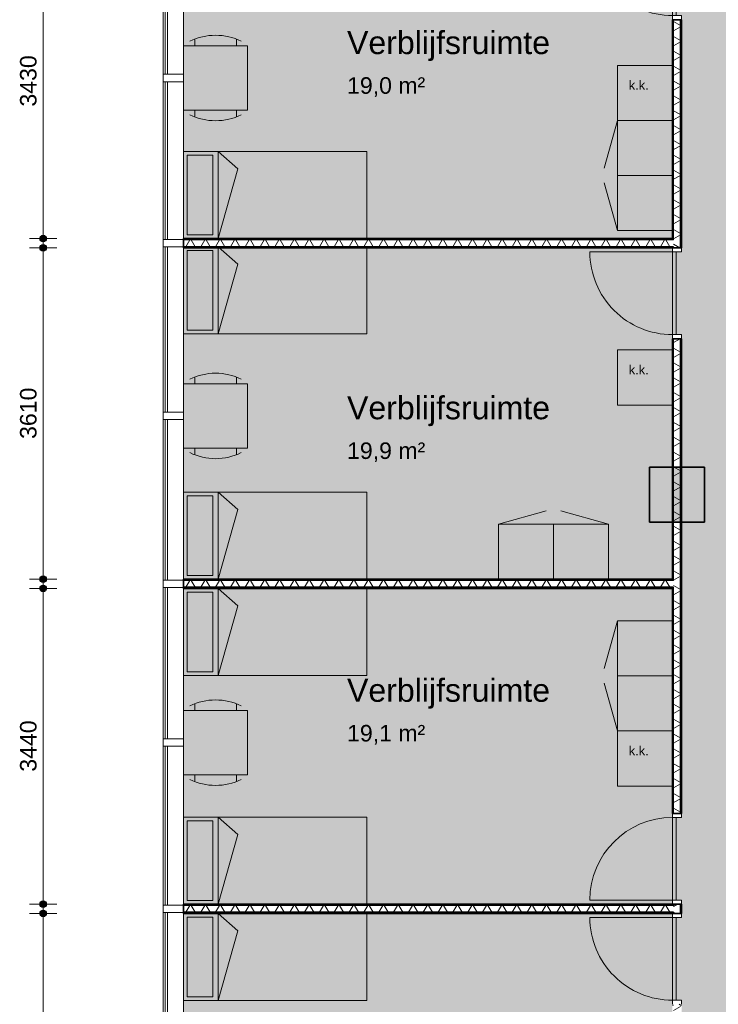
# Model space of a CAD drawing. Header units: millimetres. Extents: x 78984 to 109533, y 218 to 35070.
# Tile 15 of 28: x 78984 to 86598, y 14316 to 25041. Entities that reach past the tile are written whole.
import ezdxf

# ---------------------------------------------------------------- set-up
doc = ezdxf.new("R2010")
doc.units = ezdxf.units.MM
doc.linetypes.add('Hidden', pattern=[4, 2, -2])
for name, color, linetype, lineweight in [('A-ANNO-DIMS', 211, 'Continuous', 9), ('A-ANNO-DIMS-100', 211, 'Continuous', 9), ('A-AREA-IDEN', 2, 'Continuous', 13), ('A-AREA-PATT', 32, 'Continuous', 9), ('A-DETL', 90, 'Continuous', 13), ('A-DOOR', 31, 'Continuous', 18), ('A-DOOR-FRAM', 31, 'Continuous', 13), ('A-GLAZ-CURT', 52, 'Continuous', 13), ('A-GLAZ-CWMG', 51, 'Continuous', 13), ('A-WALL', 113, 'Continuous', 18), ('A-WALL-PATT', 111, 'Continuous', 35), ('G-ANNO-TEXT', 231, 'Continuous', 9), ('I-WALL', 2, 'Continuous', 18), ('S-COLS', 52, 'Continuous', 18)]:
    doc.layers.add(name, color=color, linetype=linetype, lineweight=lineweight)
doc.styles.add('Arial', font='arial.ttf', dxfattribs={"height": 180})
doc.styles.add('Arial_1', font='arial.ttf', dxfattribs={"height": 250})
doc.styles.add('Arial_2', font='arial.ttf', dxfattribs={"height": 100})
doc.dimstyles.new('1_8mm', dxfattribs={"dimscale": 304.8, "dimtxt": 183.646692, "dimasz": 0.918635, "dimexe": 0.492126, "dimexo": 0.0625, "dimgap": 0.059055, "dimtad": 1, "dimdec": 0, "dimrnd": 5, "dimzin": 0, "dimdsep": 46, "dimtxsty": 'Arial', "dimblk1": 'DOTSMALL', "dimblk2": 'DOTSMALL', "dimsah": 1, "dimcen": 0.09, "dimdle": 0.590551, "dimazin": 0, "dimtfac": 1, "dimtdec": 4, "dimtix": 1, "dimtmove": 0, "dimatfit": 3, "dimfxl": 0.492126, "dimfxlon": 1, "dimtvp": 1, "dimtolj": 1, "dimtzin": 0, "dimlwd": 13, "dimlwe": 13, "dimarcsym": 2})
pattern_1 = [(180, (86197.75, 22705.71), (6e-13, -200), []), (180, (86197.75, 22721.71), (6e-13, -200), []), (180, (86197.75, 22737.71), (6e-13, -200), []), (180, (86197.75, 22753.71), (6e-13, -200), [])]
pattern_2 = [(270, (83432.7, 22655.65), (200, 7e-13), []), (270, (83416.7, 22655.65), (200, 7e-13), []), (270, (83400.7, 22655.65), (200, 7e-13), []), (270, (83384.7, 22655.65), (200, 7e-13), [])]
pattern_3 = [(270, (83432.7, 18945.65), (200, 7e-13), []), (270, (83416.7, 18945.65), (200, 7e-13), []), (270, (83400.7, 18945.65), (200, 7e-13), []), (270, (83384.7, 18945.65), (200, 7e-13), [])]
pattern_4 = [(270, (83432.7, 15405.65), (200, 7e-13), []), (270, (83416.7, 15405.65), (200, 7e-13), []), (270, (83400.7, 15405.65), (200, 7e-13), []), (270, (83384.7, 15405.65), (200, 7e-13), [])]

# ---------------------------------------------------------------- blocks, each defined once
blk = doc.blocks.new('System Panel - glas_offset-35-7518960-plot_02')
at = {"layer": 'A-GLAZ-CURT'}
for p, q in [((825.0625, 47.5), (-825.0625, 47.5)), ((-825.0625, 47.5), (-825.0625, 22.5)), ((-825.0625, 22.5), (825.0625, 22.5)), ((825.0625, 22.5), (825.0625, 47.5))]:
    blk.add_line(p, q, dxfattribs=at)
blk = doc.blocks.new('Rectangular Mullion - 80x220-V9-plot_02')
at = {"layer": 'A-GLAZ-CWMG'}
for p, q in [((80548, 24446), (80548, 26096)), ((80768, 24446), (80768, 26086))]:
    blk.add_line(p, q, dxfattribs=at)
blk = doc.blocks.new('System Panel - glas_offset-35-7518915-plot_02')
at = {"layer": 'A-GLAZ-CURT'}
for p, q in [((860, 47.5), (-860, 47.5)), ((-860, 47.5), (-860, 22.5)), ((-860, 22.5), (860, 22.5)), ((860, 22.5), (860, 47.5))]:
    blk.add_line(p, q, dxfattribs=at)
blk = doc.blocks.new('Rectangular Mullion - 80x220-7518903-plot_02')
at = {"layer": 'A-GLAZ-CWMG'}
for p, q in [((80548, 22646), (80548, 24366)), ((80768, 22656), (80768, 24366))]:
    blk.add_line(p, q, dxfattribs=at)
blk = doc.blocks.new('Rectangular Mullion - 80x220-7500759-plot_02')
at = {"layer": 'A-GLAZ-CWMG'}
for p, q in [((-40, 0), (40, 0)), ((-40, -220), (-40, 0)), ((40, 0), (40, -220)), ((40, -220), (-40, -220))]:
    blk.add_line(p, q, dxfattribs=at)
blk = doc.blocks.new('System Panel - glas_offset-35-7518916-plot_02')
at = {"layer": 'A-GLAZ-CURT'}
for p, q in [((900, 48), (-900, 48)), ((-900, 48), (-900, 23)), ((-900, 23), (900, 23)), ((900, 23), (900, 48))]:
    blk.add_line(p, q, dxfattribs=at)
blk = doc.blocks.new('Rectangular Mullion - 80x220-7518905-plot_02')
at = {"layer": 'A-GLAZ-CWMG'}
for p, q in [((80548, 20765), (80548, 22566)), ((80768, 20765), (80768, 22556))]:
    blk.add_line(p, q, dxfattribs=at)
blk = doc.blocks.new('System Panel - glas_offset-35-7518911-plot_02')
at = {"layer": 'A-GLAZ-CURT'}
for p, q in [((825, 47.5), (-825, 47.5)), ((-825, 47.5), (-825, 22.5)), ((-825, 22.5), (825, 22.5)), ((825, 22.5), (825, 47.5))]:
    blk.add_line(p, q, dxfattribs=at)
blk = doc.blocks.new('Rectangular Mullion - 80x220-7518897-plot_02')
at = {"layer": 'A-GLAZ-CWMG'}
for p, q in [((80548, 28006), (80548, 29656)), ((80768, 28006), (80768, 29646))]:
    blk.add_line(p, q, dxfattribs=at)
blk = doc.blocks.new('System Panel - glas_offset-35-7518917-plot_02')
at = {"layer": 'A-GLAZ-CURT'}
for p, q in [((875, 47), (-875, 47)), ((-875, 47), (-875, 23)), ((-875, 23), (875, 23)), ((875, 23), (875, 47))]:
    blk.add_line(p, q, dxfattribs=at)
blk = doc.blocks.new('Rectangular Mullion - 80x220-7518908-plot_02')
at = {"layer": 'A-GLAZ-CWMG'}
for p, q in [((80548, 18936), (80548, 20685)), ((80768, 18946), (80768, 20685))]:
    blk.add_line(p, q, dxfattribs=at)
blk = doc.blocks.new('System Panel - glas_offset-35-7518913-plot_02')
at = {"layer": 'A-GLAZ-CURT'}
for p, q in [((865, 47.5), (-865, 47.5)), ((-865, 47.5), (-865, 22.5)), ((-865, 22.5), (865, 22.5)), ((865, 22.5), (865, 47.5))]:
    blk.add_line(p, q, dxfattribs=at)
blk = doc.blocks.new('Rectangular Mullion - 80x220-7518899-plot_02')
at = {"layer": 'A-GLAZ-CWMG'}
for p, q in [((80548, 15396), (80548, 17126)), ((80768, 15406), (80768, 17126))]:
    blk.add_line(p, q, dxfattribs=at)
blk = doc.blocks.new('System Panel - glas_offset-35-7518918-plot_02')
at = {"layer": 'A-GLAZ-CURT'}
for p, q in [((890, 47.5), (-890, 47.5)), ((-890, 47.5), (-890, 22.5)), ((-890, 22.5), (890, 22.5)), ((890, 22.5), (890, 47.5))]:
    blk.add_line(p, q, dxfattribs=at)
blk = doc.blocks.new('Rectangular Mullion - 80x220-7518909-plot_02')
at = {"layer": 'A-GLAZ-CWMG'}
for p, q in [((80548, 13536), (80548, 15316)), ((80768, 13536), (80768, 15306))]:
    blk.add_line(p, q, dxfattribs=at)
blk = doc.blocks.new('200_32_ISR_deur_binnen - dagmaat 0900x2300-7594411-plot_02')
at = {"layer": 'A-DOOR', "lineweight": 13}
blk.add_hatch(color=256, dxfattribs=at).paths.add_polyline_path([(450, -10), (-450, -10), (-450, -50), (450, -50)])
at = {"layer": 'A-DOOR', "linetype": 'Hidden', "lineweight": 13}
blk.add_line((-450, -10), (450, -10), dxfattribs=at)
at = {"layer": 'A-DOOR', "lineweight": 13}
for p, q in [((-450, -10), (450, -10)), ((-450, -50), (-450, -10)), ((-450, -50), (-450, -950)), ((-450, -50), (450, -50)), ((450, -50), (-450, -50)), ((450, -10), (450, -50))]:
    blk.add_line(p, q, dxfattribs=at)
blk.add_arc((-450, -50), 900, 270, 0, dxfattribs=at)
at = {"layer": 'A-DOOR-FRAM'}
for p, q in [((-495, 50), (-450, 50)), ((-450, 50), (-450, -50)), ((450, -50), (450, 50)), ((450, 50), (495, 50)), ((-450, -50), (-495, -50)), ((495, -50), (450, -50))]:
    blk.add_line(p, q, dxfattribs=at)
blk = doc.blocks.new('200_32_ISR_deur_binnen - dagmaat 0900x2300-7594412-plot_02')
at = {"layer": 'A-DOOR', "lineweight": 13}
blk.add_hatch(color=256, dxfattribs=at).paths.add_polyline_path([(-450, 10), (450, 10), (450, 50), (-450, 50)])
for p, q in [((-450, 50), (-450, 950)), ((-450, 50), (450, 50)), ((-450, 50), (-450, 10)), ((450, 50), (-450, 50)), ((-450, 10), (450, 10)), ((450, 10), (450, 50))]:
    blk.add_line(p, q, dxfattribs=at)
at = {"layer": 'A-DOOR', "linetype": 'Hidden', "lineweight": 13}
blk.add_line((-450, 10), (450, 10), dxfattribs=at)
at = {"layer": 'A-DOOR', "lineweight": 13}
blk.add_arc((-450, 50), 900, 360, 90, dxfattribs=at)
at = {"layer": 'A-DOOR-FRAM'}
for p, q in [((-450, 50), (-495, 50)), ((-450, -50), (-450, 50)), ((495, 50), (450, 50)), ((450, 50), (450, -50)), ((-495, -50), (-450, -50)), ((450, -50), (495, -50))]:
    blk.add_line(p, q, dxfattribs=at)
blk = doc.blocks.new('300_28_ISR_kolom_vierkant_beton - 600x600-7608494-plot_02')
at = {"layer": 'S-COLS'}
blk.add_hatch(color=256, dxfattribs=at).paths.add_polyline_path([(300, -300), (300, 300), (-300, 300), (-300, -300)])
at = {"layer": 'S-COLS', "lineweight": 35}
for p, q in [((300, 300), (-300, 300)), ((-300, 300), (-300, -300)), ((300, -300), (300, 300)), ((-300, -300), (300, -300))]:
    blk.add_line(p, q, dxfattribs=at)
blk = doc.blocks.new('DIMBLOCK9-plot_02')
at = {"layer": 'A-ANNO-DIMS-100', "lineweight": 25}
h = blk.add_hatch(color=256, dxfattribs=at)
edge = h.paths.add_edge_path()
edge.add_arc((79239, 22556), 35, 0, 360)
h = blk.add_hatch(color=256, dxfattribs=at)
edge = h.paths.add_edge_path()
edge.add_arc((79239, 18946), 35, 0, 360)
at = {"layer": 'A-ANNO-DIMS-100', "lineweight": 13}
for p, q in [((79239, 18766), (79239, 22736)), ((79239, 22556), (79089, 22556)), ((79239, 22556), (79389, 22556)), ((79239, 18946), (79089, 18946)), ((79239, 18946), (79389, 18946))]:
    blk.add_line(p, q, dxfattribs=at)
at = {"layer": 'A-ANNO-DIMS-100', "lineweight": 25}
for centre in [(79239, 22556), (79239, 18946)]:
    blk.add_circle(centre, 35, dxfattribs=at)
at = {"layer": 'A-ANNO-DIMS-100', "color": 0, "lineweight": 13, "insert": (78987, 20474), "char_height": 180, "width": 664.52, "attachment_point": 1, "rotation": 90, "line_spacing_factor": 0.941778, "style": 'Arial'}
blk.add_mtext('3610', dxfattribs=at)
blk = doc.blocks.new('_DotSmall')
at = {"color": 0, "linetype": 'ByBlock', "const_width": 0.5}
blk.add_lwpolyline([(-0.0625, 0, 1), (0.0625, 0, 1)], format="xyb", close=True, dxfattribs=at)
blk = doc.blocks.new('DIMBLOCK10-plot_02')
at = {"layer": 'A-ANNO-DIMS-100', "lineweight": 25}
h = blk.add_hatch(color=256, dxfattribs=at)
edge = h.paths.add_edge_path()
edge.add_arc((79239, 18846), 35, 0, 360)
h = blk.add_hatch(color=256, dxfattribs=at)
edge = h.paths.add_edge_path()
edge.add_arc((79239, 15406), 35, 0, 360)
at = {"layer": 'A-ANNO-DIMS-100', "lineweight": 13}
for p, q in [((79239, 15226), (79239, 19026)), ((79239, 18846), (79089, 18846)), ((79239, 18846), (79389, 18846)), ((79239, 15406), (79089, 15406)), ((79239, 15406), (79389, 15406))]:
    blk.add_line(p, q, dxfattribs=at)
at = {"layer": 'A-ANNO-DIMS-100', "lineweight": 25}
for centre in [(79239, 18846), (79239, 15406)]:
    blk.add_circle(centre, 35, dxfattribs=at)
at = {"layer": 'A-ANNO-DIMS-100', "color": 0, "lineweight": 13, "insert": (78987, 16849), "char_height": 180, "width": 664.52, "attachment_point": 1, "rotation": 90, "line_spacing_factor": 0.941778, "style": 'Arial'}
blk.add_mtext('3440', dxfattribs=at)
blk = doc.blocks.new('DIMBLOCK11-plot_02')
at = {"layer": 'A-ANNO-DIMS-100', "lineweight": 25}
h = blk.add_hatch(color=256, dxfattribs=at)
edge = h.paths.add_edge_path()
edge.add_arc((79239, 15306), 35, 0, 360)
h = blk.add_hatch(color=256, dxfattribs=at)
edge = h.paths.add_edge_path()
edge.add_arc((79239, 11816), 35, 0, 360)
at = {"layer": 'A-ANNO-DIMS-100', "lineweight": 13}
for p, q in [((79239, 11636), (79239, 15486)), ((79239, 15306), (79089, 15306)), ((79239, 15306), (79389, 15306)), ((79239, 11816), (79089, 11816)), ((79239, 11816), (79389, 11816))]:
    blk.add_line(p, q, dxfattribs=at)
at = {"layer": 'A-ANNO-DIMS-100', "lineweight": 25}
for centre in [(79239, 15306), (79239, 11816)]:
    blk.add_circle(centre, 35, dxfattribs=at)
at = {"layer": 'A-ANNO-DIMS-100', "color": 0, "lineweight": 13, "insert": (78987, 13284), "char_height": 180, "width": 664.52, "attachment_point": 1, "rotation": 90, "line_spacing_factor": 0.941778, "style": 'Arial'}
blk.add_mtext('3490', dxfattribs=at)
blk = doc.blocks.new('DIMBLOCK49-plot_02')
at = {"layer": 'A-ANNO-DIMS-100', "lineweight": 25}
h = blk.add_hatch(color=256, dxfattribs=at)
edge = h.paths.add_edge_path()
edge.add_arc((79239, 26086), 35, 0, 360)
h = blk.add_hatch(color=256, dxfattribs=at)
edge = h.paths.add_edge_path()
edge.add_arc((79239, 22656), 35, 0, 360)
at = {"layer": 'A-ANNO-DIMS-100', "lineweight": 13}
for p, q in [((79239, 26266), (79239, 22476)), ((79239, 26086), (79089, 26086)), ((79239, 26086), (79389, 26086)), ((79239, 22656), (79089, 22656)), ((79239, 22656), (79389, 22656))]:
    blk.add_line(p, q, dxfattribs=at)
at = {"layer": 'A-ANNO-DIMS-100', "lineweight": 25}
for centre in [(79239, 26086), (79239, 22656)]:
    blk.add_circle(centre, 35, dxfattribs=at)
at = {"layer": 'A-ANNO-DIMS-100', "color": 0, "lineweight": 13, "insert": (78987, 24094), "char_height": 180, "width": 664.52, "attachment_point": 1, "rotation": 90, "line_spacing_factor": 0.941778, "style": 'Arial'}
blk.add_mtext('3430', dxfattribs=at)

msp = doc.modelspace()

# ---------------------------------------------------------------- hatches: boundary and pattern name
at = {"layer": 'A-AREA-PATT'}
h = msp.add_hatch(color=9, dxfattribs=at)
h.paths.add_polyline_path([(100717.8, 6385.6), (102297.8, 6385.6), (102297.8, 6485.6), (102347.8, 6485.6), (102347.8, 7385.6), (102297.8, 7385.6), (102297.8, 11465.8), (102047.6, 11465.8), (102047.6, 12065.8), (102297.8, 12065.8), (102297.8, 12445.7), (102347.8, 12445.7), (102347.8, 13345.7), (102297.8, 13345.7), (102297.8, 13645.7), (102347.8, 13645.7), (102347.8, 14545.7), (102297.8, 14545.7), (102297.8, 17315.7), (102347.8, 17315.7), (102347.8, 18215.7), (102297.8, 18215.7), (102297.8, 19565.2), (102047.6, 19565.2), (102047.6, 20165.2), (102297.8, 20165.2), (102297.8, 25165.7), (88647.7, 25165.7), (88647.7, 27665.6), (88547.4, 27665.6), (88547.4, 28265.6), (89147.4, 28265.6), (89147.4, 28065.8), (104107.8, 28065.8), (104107.8, 28145.8), (104157.8, 28145.8), (104157.8, 28920.8), (104107.8, 28920.8), (104107.8, 29265.7), (99707.8, 29265.7), (99707.8, 29315.7), (98932.8, 29315.7), (98932.8, 29265.7), (94282.8, 29265.7), (94282.8, 29315.7), (93507.8, 29315.7), (93507.8, 29265.7), (93207.8, 29265.7), (93207.8, 29315.7), (92432.8, 29315.7), (92432.8, 29265.7), (87907.8, 29265.7), (87907.8, 33279.8), (87957.8, 33279.8), (87957.8, 33345.7), (86197.8, 33345.7), (86197.8, 33245.7), (86147.8, 33245.7), (86147.8, 32345.7), (86197.8, 32345.7), (86197.8, 27185.8), (86147.8, 27185.8), (86147.8, 26285.8), (86197.8, 26285.8), (86197.8, 25985.8), (86147.8, 25985.8), (86147.8, 25085.8), (86197.8, 25085.8), (86197.8, 22510.7), (86147.8, 22510.7), (86147.8, 21610.7), (86197.8, 21610.7), (86197.8, 20165.8), (86447.8, 20165.8), (86447.8, 19565.8), (86197.8, 19565.8), (86197.8, 16350.7), (86147.8, 16350.7), (86147.8, 15450.7), (86197.8, 15450.7), (86197.8, 15260.7), (86147.8, 15260.7), (86147.8, 14360.7), (86197.8, 14360.7), (86197.8, 12065.8), (86447.8, 12065.8), (86447.8, 11465.8), (86197.8, 11465.8), (86197.8, 7485.7), (86147.8, 7485.7), (86147.8, 6585.7), (86197.8, 6585.7), (86196.9, 6451.8), (86147.8, 6451.8), (86147.8, 6385.6), (88647.7, 6385.6), (88647.7, 14015.7), (90447.7, 14015.7), (90447.7, 13965.7), (91347.7, 13965.7), (91347.7, 14015.7), (91647.7, 14015.7), (91647.7, 13965.7), (92547.7, 13965.7), (92547.7, 14015.7), (94347.7, 14015.7), (94347.7, 10065.7), (96777.8, 10065.7), (96777.8, 10665.7), (96827.8, 10665.7), (96827.8, 11565.7), (96777.8, 11565.7), (96777.8, 14015.7), (100677.8, 14015.7), (100677.8, 6385.6)])
h.paths.add_polyline_path([(88697.7, 8140.6), (88697.7, 8915.6), (88687.7, 8915.6), (88687.7, 8140.6)])
h.paths.add_polyline_path([(88687.7, 9910.7), (88697.7, 9910.7), (88697.7, 10685.7), (88687.7, 10685.7), (88687.7, 10563.1)])
h.paths.add_polyline_path([(95292.7, 9965.7), (96192.7, 9965.7), (96192.7, 10025.7), (94392.7, 10025.7), (94392.7, 9965.7)])
h.paths.add_polyline_path([(99177.8, 13965.7), (99177.8, 13975.7), (98277.8, 13975.7), (98277.8, 13965.7), (98564.8, 13965.7)])
h.paths.add_polyline_path([(100295.5, 15515.8), (100100.3, 15515.8), (100100.3, 15565.8), (99200.3, 15565.8), (99200.3, 15515.8), (96369.2, 15515.8), (96369.2, 15565.8), (95469.2, 15565.8), (95469.2, 15515.8), (94079.8, 15515.8), (94079.8, 15565.8), (93179.8, 15565.8), (93179.8, 15515.8), (91929.8, 15515.8), (91929.8, 15565.8), (91029.8, 15565.8), (91029.8, 15515.8), (89692.7, 15515.8), (89692.7, 15565.8), (88792.7, 15565.8), (88792.7, 15515.8), (88647.7, 15515.8), (88647.7, 23515.8), (88792.7, 23515.8), (88792.7, 23465.8), (89692.7, 23465.8), (89692.7, 23515.8), (91029.8, 23515.8), (91029.8, 23465.8), (91929.8, 23465.8), (91929.8, 23515.8), (93179.8, 23515.8), (93179.8, 23465.8), (94079.8, 23465.8), (94079.8, 23515.8), (95469.2, 23515.8), (95469.2, 23465.8), (96369.2, 23465.8), (96369.2, 23515.8), (99200.3, 23515.8), (99200.3, 23465.8), (100100.3, 23465.8), (100100.3, 23515.8), (100334.8, 23515.8), (100334.6, 15515.8), (100322.3, 15515.8)])
h.paths.add_polyline_path([(102337.8, 22865.5), (102347.8, 22865.5), (102347.8, 24665.5), (102337.8, 24665.5), (102337.8, 23465.8)])
h.paths.add_polyline_path([(101453, 25205.7), (101480.3, 25205.7), (101480.3, 25265.7), (100580.3, 25265.7), (100580.3, 25205.7)])
h.paths.add_polyline_path([(99010.4, 25205.7), (99785.4, 25205.7), (99785.4, 25265.7), (99010.4, 25265.7)])
h.paths.add_polyline_path([(95676.5, 25205.7), (95935.2, 25205.7), (95935.2, 25265.7), (95160.2, 25265.7), (95160.2, 25205.7), (95284.8, 25205.7)])
h.paths.add_polyline_path([(93357.8, 28015.8), (93747.2, 28015.8), (93747.2, 28025.8), (92847.2, 28025.8), (92847.2, 28015.8)])
h.paths.add_polyline_path([(90097.3, 28015.8), (90097.3, 28025.8), (89197.3, 28025.8), (89197.3, 28015.8), (89900, 28015.8)])
h = msp.add_hatch(color=9, dxfattribs=at)
h.paths.add_polyline_path([(84123.5, 22655.7), (86097.8, 22655.7), (86097.8, 26085.8), (80767.7, 26085.8), (80767.7, 22655.7)])
h.paths.add_polyline_path([(86147.8, 25085.8), (86147.8, 25985.8), (86137.8, 25985.8), (86137.8, 25085.8)])
h = msp.add_hatch(color=9, dxfattribs=at)
h.paths.add_polyline_path([(80767.7, 18945.7), (86097.8, 18945.7), (86097.8, 19565.8), (85847.8, 19565.8), (85847.8, 20165.8), (86097.8, 20165.8), (86097.8, 22555.7), (80767.7, 22555.7), (80767.7, 18948.4)])
h.paths.add_polyline_path([(86137.8, 21610.7), (86147.8, 21610.7), (86147.8, 22510.7), (86137.8, 22510.7)])
h = msp.add_hatch(color=9, dxfattribs=at)
h.paths.add_polyline_path([(84123.5, 15405.7), (86097.8, 15405.7), (86097.8, 18845.7), (80767.7, 18845.7), (80767.7, 15405.7)])
h.paths.add_polyline_path([(86137.8, 15450.7), (86147.8, 15450.7), (86147.8, 16350.7), (86137.8, 16350.7), (86137.8, 15565.8)])
h = msp.add_hatch(color=9, dxfattribs=at)
h.paths.add_polyline_path([(81430.7, 11815.7), (85847.8, 11815.7), (85847.8, 12065.8), (86097.8, 12065.8), (86097.8, 15305.7), (80767.7, 15305.7), (80767.7, 11815.7)])
h.paths.add_polyline_path([(86137.8, 14360.7), (86147.8, 14360.7), (86147.8, 15260.7), (86137.8, 15260.7), (86137.8, 14646.9)])
at = {"layer": 'A-WALL-PATT', "lineweight": 9}
h = msp.add_hatch(dxfattribs=at)
h.set_pattern_fill('FP_3', color=256, angle=90, style=0, pattern_type=2)
h.set_pattern_definition(pattern_1)
h.paths.add_polyline_path([(86110.3, 12065.8), (86110.3, 14315.7), (86097.8, 14315.7), (86097.8, 12065.8)])
h.paths.add_polyline_path([(86097.8, 15305.7), (86110.3, 15305.7), (86110.3, 15318.2), (86097.8, 15318.2)])
h.paths.add_polyline_path([(86110.3, 15393.2), (86110.3, 15405.7), (86097.8, 15405.7), (86097.8, 15393.2)])
h.paths.add_polyline_path([(86097.8, 16395.7), (86110.3, 16395.7), (86110.3, 18858.2), (86097.8, 18858.2), (86097.8, 16688.8)])
h.paths.add_polyline_path([(86110.3, 18933.2), (86110.3, 21565.7), (86097.8, 21565.7), (86097.8, 18933.2)])
h.paths.add_polyline_path([(86097.8, 22555.7), (86110.3, 22555.7), (86110.3, 22568.2), (86097.8, 22568.2)])
h.paths.add_polyline_path([(86110.3, 22643.2), (86110.3, 25040.8), (86097.8, 25040.8), (86097.8, 22643.2)])
h.paths.add_polyline_path([(86110.3, 26030.8), (86110.3, 26098.3), (86097.8, 26098.3), (86097.8, 26030.8)])
h.paths.add_polyline_path([(86110.3, 26173.3), (86110.3, 26240.8), (86097.8, 26240.8), (86097.8, 26173.3)])
h.paths.add_polyline_path([(86097.8, 27230.8), (86110.3, 27230.8), (86110.3, 29658.2), (86097.8, 29658.2), (86097.8, 28940)])
h.paths.add_polyline_path([(86110.3, 29733.2), (86110.3, 32300.7), (86097.8, 32300.7), (86097.8, 29733.2)])
h.paths.add_polyline_path([(86097.8, 33290.7), (86110.3, 33290.7), (86110.3, 33345.7), (86097.8, 33345.7)])
h = msp.add_hatch(dxfattribs=at)
h.set_pattern_fill('FP_4', color=256, angle=60, style=0, pattern_type=2)
h.set_pattern_definition([(150, (86197.75, 22705.71), (-70, -121.2436), []), (210, (86197.75, 22705.71), (70, -121.2436), [])])
h.paths.add_polyline_path([(86185.3, 12065.8), (86185.3, 14315.7), (86110.3, 14315.7), (86110.3, 12065.8)])
h.paths.add_polyline_path([(86185.3, 15305.7), (86185.3, 15405.7), (86110.3, 15405.7), (86110.3, 15305.7)])
h.paths.add_polyline_path([(86185.3, 16395.7), (86185.3, 21565.7), (86110.3, 21565.7), (86110.3, 16395.7)])
h.paths.add_polyline_path([(86110.3, 22555.7), (86185.3, 22555.7), (86185.3, 25040.8), (86110.3, 25040.8), (86110.3, 22568.2)])
h.paths.add_polyline_path([(86185.3, 26030.8), (86185.3, 26240.8), (86110.3, 26240.8), (86110.3, 26030.8)])
h.paths.add_polyline_path([(86110.3, 27230.8), (86185.3, 27230.8), (86185.3, 32300.7), (86110.3, 32300.7), (86110.3, 28940)])
h.paths.add_polyline_path([(86110.3, 33290.7), (86185.3, 33290.7), (86185.3, 33345.7), (86110.3, 33345.7)])
h = msp.add_hatch(dxfattribs=at)
h.set_pattern_fill('FP_3', color=256, angle=90, style=0, pattern_type=2)
h.set_pattern_definition(pattern_1)
h.paths.add_polyline_path([(86197.8, 12065.8), (86197.8, 14315.7), (86185.3, 14315.7), (86185.3, 12065.8)])
h.paths.add_polyline_path([(86185.3, 15305.7), (86197.8, 15305.7), (86197.8, 15405.7), (86185.3, 15405.7)])
h.paths.add_polyline_path([(86185.3, 16395.7), (86197.8, 16395.7), (86197.8, 21565.7), (86185.3, 21565.7), (86185.3, 16688.8)])
h.paths.add_polyline_path([(86197.8, 22555.7), (86197.8, 25040.8), (86185.3, 25040.8), (86185.3, 22555.7)])
h.paths.add_polyline_path([(86197.8, 26030.8), (86197.8, 26240.8), (86185.3, 26240.8), (86185.3, 26030.8)])
h.paths.add_polyline_path([(86185.3, 27230.8), (86197.8, 27230.8), (86197.8, 32300.7), (86185.3, 32300.7), (86185.3, 28940)])
h.paths.add_polyline_path([(86185.3, 33290.7), (86197.8, 33290.7), (86197.8, 33345.7), (86185.3, 33345.7)])
h = msp.add_hatch(dxfattribs=at)
h.set_pattern_fill('FP_13', color=256, angle=-270, style=0, pattern_type=2)
h.set_pattern_definition(pattern_2)
h.paths.add_polyline_path([(86097.8, 22643.2), (86097.8, 22655.7), (80767.7, 22655.7), (80767.7, 22643.2), (84123.5, 22643.2)])
h = msp.add_hatch(dxfattribs=at)
h.set_pattern_fill('FP_14', color=256, angle=-300, style=0, pattern_type=2)
h.set_pattern_definition([(240, (83432.71, 22655.65), (121.2436, -70), []), (300, (83432.71, 22655.65), (121.2436, 70), [])])
h.paths.add_polyline_path([(86110.3, 22568.2), (86110.3, 22643.2), (80767.7, 22643.2), (80767.7, 22568.2), (86097.8, 22568.2)])
h = msp.add_hatch(dxfattribs=at)
h.set_pattern_fill('FP_13', color=256, angle=-270, style=0, pattern_type=2)
h.set_pattern_definition(pattern_2)
h.paths.add_polyline_path([(86097.8, 22555.7), (86097.8, 22568.2), (80767.7, 22568.2), (80767.7, 22555.7), (84123.5, 22555.7)])
h = msp.add_hatch(dxfattribs=at)
h.set_pattern_fill('FP_15', color=256, angle=-270, style=0, pattern_type=2)
h.set_pattern_definition(pattern_3)
h.paths.add_polyline_path([(86097.8, 18933.2), (86097.8, 18945.7), (80767.7, 18945.7), (80767.7, 18933.2), (84123.5, 18933.2)])
h = msp.add_hatch(dxfattribs=at)
h.set_pattern_fill('FP_16', color=256, angle=-300, style=0, pattern_type=2)
h.set_pattern_definition([(240, (83432.71, 18945.65), (121.2436, -70), []), (300, (83432.71, 18945.65), (121.2436, 70), [])])
h.paths.add_polyline_path([(86110.3, 18858.2), (86110.3, 18933.2), (80767.7, 18933.2), (80767.7, 18858.2), (86097.8, 18858.2)])
h = msp.add_hatch(dxfattribs=at)
h.set_pattern_fill('FP_15', color=256, angle=-270, style=0, pattern_type=2)
h.set_pattern_definition(pattern_3)
h.paths.add_polyline_path([(86097.8, 18845.7), (86097.8, 18858.2), (80767.7, 18858.2), (80767.7, 18845.7), (84123.5, 18845.7)])
h = msp.add_hatch(dxfattribs=at)
h.set_pattern_fill('FP_17', color=256, angle=-270, style=0, pattern_type=2)
h.set_pattern_definition(pattern_4)
h.paths.add_polyline_path([(86097.8, 15393.2), (86097.8, 15405.7), (80767.7, 15405.7), (80767.7, 15393.2), (85567.6, 15393.2)])
h = msp.add_hatch(dxfattribs=at)
h.set_pattern_fill('FP_18', color=256, angle=-300, style=0, pattern_type=2)
h.set_pattern_definition([(240, (83432.71, 15405.65), (121.2436, -70), []), (300, (83432.71, 15405.65), (121.2436, 70), [])])
h.paths.add_polyline_path([(86110.3, 15318.2), (86110.3, 15393.2), (80767.7, 15393.2), (80767.7, 15318.2), (86097.8, 15318.2)])
h = msp.add_hatch(dxfattribs=at)
h.set_pattern_fill('FP_17', color=256, angle=-270, style=0, pattern_type=2)
h.set_pattern_definition(pattern_4)
h.paths.add_polyline_path([(86097.8, 15305.7), (86097.8, 15318.2), (80767.7, 15318.2), (80767.7, 15305.7), (85567.6, 15305.7)])

# ---------------------------------------------------------------- linework, layer by layer
at = {"layer": 'A-DETL'}
for p, q in [((80892.5, 24829), (80892.5, 24755.7)), ((81345, 24829), (81345, 24755.7)), ((80767.7, 24755.7), (80767.7, 24055.7)), ((81467.7, 24755.7), (80767.7, 24755.7)), ((81467.7, 24055.7), (81467.7, 24755.7)), ((85497.8, 23943.2), (85497.8, 24543.2)), ((85497.8, 24543.2), (86097.8, 24543.2)), ((86097.8, 24543.2), (86097.8, 23943.2)), ((80767.7, 24055.7), (81467.7, 24055.7)), ((80892.5, 23982.3), (80892.5, 24055.7)), ((81345, 23982.3), (81345, 24055.7)), ((85497.8, 23943.2), (85352.7, 23423)), ((86097.8, 23943.2), (85497.8, 23943.2)), ((85497.8, 23943.2), (85497.8, 23343.2)), ((86097.8, 23943.2), (85497.8, 23943.2)), ((86097.8, 23343.2), (86097.8, 23943.2)), ((86097.8, 23343.2), (85497.8, 23343.2)), ((85497.8, 23343.2), (85497.8, 22743.2)), ((86097.8, 22743.2), (86097.8, 23343.2)), ((85497.8, 22743.2), (85352.7, 23263.3)), ((86097.8, 22743.2), (85497.8, 22743.2)), ((85497.8, 20843.2), (85497.8, 21443.2)), ((85497.8, 21443.2), (86097.8, 21443.2)), ((86097.8, 21443.2), (86097.8, 20843.2)), ((80892.5, 21148), (80892.5, 21074.7)), ((81345, 21148), (81345, 21074.7)), ((80767.7, 21074.7), (80767.7, 20374.7)), ((81467.7, 21074.7), (80767.7, 21074.7)), ((81467.7, 20374.7), (81467.7, 21074.7)), ((86097.8, 20843.2), (85497.8, 20843.2)), ((80767.7, 20374.7), (81467.7, 20374.7)), ((80892.5, 20301.3), (80892.5, 20374.7)), ((81345, 20301.3), (81345, 20374.7)), ((84200.3, 19545.7), (84720.4, 19690.7)), ((85400.3, 19545.7), (84880.1, 19690.7)), ((84800.3, 19545.7), (84200.3, 19545.7)), ((84200.3, 18945.7), (84200.3, 19545.7)), ((84800.3, 18945.7), (84800.3, 19545.7)), ((85400.3, 19545.7), (84800.3, 19545.7)), ((85400.3, 18945.7), (85400.3, 19545.7)), ((84200.3, 18945.7), (84800.3, 18945.7)), ((84800.3, 18945.7), (85400.3, 18945.7)), ((85497.8, 18493.2), (85352.7, 17973)), ((86097.8, 18493.2), (85497.8, 18493.2)), ((85497.8, 18493.2), (85497.8, 17893.2)), ((86097.8, 17893.2), (86097.8, 18493.2)), ((85497.8, 17293.2), (85352.7, 17813.3)), ((86097.8, 17893.2), (85497.8, 17893.2)), ((85497.8, 17893.2), (85497.8, 17293.2)), ((86097.8, 17293.2), (86097.8, 17893.2)), ((80767.7, 17515.7), (80767.7, 16815.7)), ((81467.7, 17515.7), (80767.7, 17515.7)), ((80892.5, 17589), (80892.5, 17515.7)), ((81345, 17589), (81345, 17515.7)), ((81467.7, 16815.7), (81467.7, 17515.7)), ((86097.8, 17293.2), (85497.8, 17293.2)), ((85497.8, 16693.2), (85497.8, 17293.2)), ((85497.8, 17293.2), (86097.8, 17293.2)), ((86097.8, 17293.2), (86097.8, 16693.2)), ((80767.7, 16815.7), (81467.7, 16815.7)), ((80892.5, 16742.3), (80892.5, 16815.7)), ((81345, 16742.3), (81345, 16815.7)), ((86097.8, 16693.2), (85497.8, 16693.2))]:
    msp.add_line(p, q, dxfattribs=at)
at = {"layer": 'A-DETL', "lineweight": 9}
for p, q in [((80767.7, 23605.7), (82767.7, 23605.7)), ((80767.7, 23605.7), (80767.7, 22655.7)), ((81147.7, 22655.7), (81147.7, 23605.7)), ((81147.7, 23605.7), (81359.5, 23415)), ((82767.7, 23605.7), (82767.7, 22655.7)), ((80807.7, 23565.7), (80807.7, 22695.7)), ((81087.7, 23565.7), (80807.7, 23565.7)), ((81087.7, 22695.7), (81087.7, 23565.7)), ((81359.5, 23415), (81147.7, 22655.7)), ((82767.7, 22655.7), (80767.7, 22655.7)), ((80807.7, 22695.7), (81087.7, 22695.7)), ((80767.7, 22568.2), (82767.7, 22568.2)), ((80767.7, 22568.2), (80767.7, 21618.2)), ((80807.7, 22528.2), (80807.7, 21658.2)), ((81087.7, 22528.2), (80807.7, 22528.2)), ((81087.7, 21658.2), (81087.7, 22528.2)), ((81147.7, 21618.2), (81147.7, 22568.2)), ((81147.7, 22568.2), (81359.5, 22377.5)), ((82767.7, 22568.2), (82767.7, 21618.2)), ((81359.5, 22377.5), (81147.7, 21618.2)), ((82767.7, 21618.2), (80767.7, 21618.2)), ((80807.7, 21658.2), (81087.7, 21658.2)), ((80767.7, 19895.7), (82767.7, 19895.7)), ((80767.7, 19895.7), (80767.7, 18945.7)), ((80807.7, 19855.7), (80807.7, 18985.7)), ((81087.7, 19855.7), (80807.7, 19855.7)), ((81087.7, 18985.7), (81087.7, 19855.7)), ((81147.7, 18945.7), (81147.7, 19895.7)), ((81147.7, 19895.7), (81359.5, 19705)), ((82767.7, 19895.7), (82767.7, 18945.7)), ((81359.5, 19705), (81147.7, 18945.7)), ((80807.7, 18985.7), (81087.7, 18985.7)), ((82767.7, 18945.7), (80767.7, 18945.7)), ((80767.7, 18845.7), (82767.7, 18845.7)), ((80767.7, 18845.7), (80767.7, 17895.7)), ((80807.7, 18805.7), (80807.7, 17935.7)), ((81087.7, 18805.7), (80807.7, 18805.7)), ((81087.7, 17935.7), (81087.7, 18805.7)), ((81147.7, 17895.7), (81147.7, 18845.7)), ((81147.7, 18845.7), (81359.5, 18655)), ((82767.7, 18845.7), (82767.7, 17895.7)), ((81359.5, 18655), (81147.7, 17895.7)), ((80807.7, 17935.7), (81087.7, 17935.7)), ((82767.7, 17895.7), (80767.7, 17895.7)), ((80767.7, 16355.7), (82767.7, 16355.7)), ((80767.7, 16355.7), (80767.7, 15405.7)), ((80807.7, 16315.7), (80807.7, 15445.7)), ((81087.7, 16315.7), (80807.7, 16315.7)), ((81087.7, 15445.7), (81087.7, 16315.7)), ((81147.7, 15405.7), (81147.7, 16355.7)), ((81147.7, 16355.7), (81359.5, 16165)), ((82767.7, 16355.7), (82767.7, 15405.7)), ((81359.5, 16165), (81147.7, 15405.7)), ((80807.7, 15445.7), (81087.7, 15445.7)), ((82767.7, 15405.7), (80767.7, 15405.7)), ((80767.7, 15305.7), (82767.7, 15305.7)), ((80767.7, 15305.7), (80767.7, 14355.7)), ((80807.7, 15265.7), (80807.7, 14395.7)), ((81087.7, 15265.7), (80807.7, 15265.7)), ((81087.7, 14395.7), (81087.7, 15265.7)), ((81147.7, 14355.7), (81147.7, 15305.7)), ((81147.7, 15305.7), (81359.5, 15115)), ((82767.7, 15305.7), (82767.7, 14355.7)), ((81359.5, 15115), (81147.7, 14355.7)), ((80807.7, 14395.7), (81087.7, 14395.7)), ((82767.7, 14355.7), (80767.7, 14355.7))]:
    msp.add_line(p, q, dxfattribs=at)
at = {"layer": 'A-DETL'}
for centre, start, end in [((81118.7, 24245.8), 63.41048, 116.58952), ((81118.7, 24565.5), 243.41048, 296.58952), ((81118.7, 20564.8), 63.41048, 116.58952), ((81118.7, 20884.5), 243.41048, 296.58952), ((81118.7, 17005.8), 63.41048, 116.58952), ((81118.7, 17325.5), 243.41048, 296.58952)]:
    msp.add_arc(centre, 625.6, start, end, dxfattribs=at)
at = {"layer": 'A-WALL', "lineweight": 25}
for p, q in [((86110.3, 22643.2), (86110.3, 25040.8)), ((86185.3, 22555.7), (86185.3, 25040.8)), ((86110.3, 22643.2), (80767.7, 22643.2)), ((86110.3, 22568.2), (80767.7, 22568.2)), ((86110.3, 22555.7), (86110.3, 22568.2)), ((86110.3, 18933.2), (86110.3, 21565.7)), ((86185.3, 16395.7), (86185.3, 21565.7)), ((86110.3, 18933.2), (80767.7, 18933.2)), ((86110.3, 18858.2), (80767.7, 18858.2)), ((86110.3, 16395.7), (86110.3, 18858.2)), ((86110.3, 15393.2), (80767.7, 15393.2)), ((86110.3, 15393.2), (86110.3, 15405.7)), ((86185.3, 15305.7), (86185.3, 15405.7)), ((86110.3, 15318.2), (80767.7, 15318.2)), ((86110.3, 15305.7), (86110.3, 15318.2))]:
    msp.add_line(p, q, dxfattribs=at)
at = {"layer": 'I-WALL', "lineweight": 35}
for p, q in [((86097.8, 25040.8), (86097.8, 22655.7)), ((86197.8, 25040.8), (86097.8, 25040.8)), ((86197.8, 22555.7), (86197.8, 25040.8)), ((86097.8, 22655.7), (80767.7, 22655.7)), ((80767.7, 22655.7), (80767.7, 22555.7)), ((80767.7, 22555.7), (86197.8, 22555.7)), ((86097.8, 21565.7), (86097.8, 18945.7)), ((86197.8, 21565.7), (86097.8, 21565.7)), ((86197.8, 16395.7), (86197.8, 21565.7)), ((86097.8, 18945.7), (80767.7, 18945.7)), ((80767.7, 18945.7), (80767.7, 18845.7)), ((80767.7, 18845.7), (86097.8, 18845.7)), ((86097.8, 18845.7), (86097.8, 16395.7)), ((86097.8, 16395.7), (86197.8, 16395.7)), ((86197.8, 15405.7), (80767.7, 15405.7)), ((80767.7, 15405.7), (80767.7, 15305.7)), ((86197.8, 15305.7), (86197.8, 15405.7)), ((80767.7, 15305.7), (86197.8, 15305.7))]:
    msp.add_line(p, q, dxfattribs=at)

# ---------------------------------------------------------------- block references
at = {"layer": 'A-DOOR-FRAM'}
for name, p, rotation in [('200_32_ISR_deur_binnen - dagmaat 0900x2300-7594411-plot_02', (86147.8, 25535.8), 269.9999999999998), ('200_32_ISR_deur_binnen - dagmaat 0900x2300-7594411-plot_02', (86147.8, 22060.7), 269.9999999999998), ('200_32_ISR_deur_binnen - dagmaat 0900x2300-7594412-plot_02', (86147.8, 15900.7), 89.99999999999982), ('200_32_ISR_deur_binnen - dagmaat 0900x2300-7594411-plot_02', (86147.8, 14810.7), 269.9999999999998)]:
    msp.add_blockref(name, p, dxfattribs=dict(at, rotation=rotation))
at = {"layer": 'A-GLAZ-CURT', "rotation": 270.0000000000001}
for name, p in [('System Panel - glas_offset-35-7518960-plot_02', (80547.7, 25270.7)), ('System Panel - glas_offset-35-7518915-plot_02', (80547.7, 23505.7)), ('System Panel - glas_offset-35-7518916-plot_02', (80547.7, 21665.2)), ('System Panel - glas_offset-35-7518917-plot_02', (80547.7, 19810.2)), ('System Panel - glas_offset-35-7518911-plot_02', (80547.7, 18030.7)), ('System Panel - glas_offset-35-7518913-plot_02', (80547.7, 16260.7)), ('System Panel - glas_offset-35-7518918-plot_02', (80547.7, 14425.7))]:
    msp.add_blockref(name, p, dxfattribs=at)
at = {"layer": 'A-GLAZ-CWMG'}
for name, p in [('Rectangular Mullion - 80x220-V9-plot_02', (0, 0)), ('Rectangular Mullion - 80x220-7518903-plot_02', (0, 0)), ('Rectangular Mullion - 80x220-7518905-plot_02', (0, 0)), ('Rectangular Mullion - 80x220-7518908-plot_02', (0, 0)), ('Rectangular Mullion - 80x220-7518897-plot_02', (0, -10800)), ('Rectangular Mullion - 80x220-7518899-plot_02', (0, 0)), ('Rectangular Mullion - 80x220-7518909-plot_02', (0, 0))]:
    msp.add_blockref(name, p, dxfattribs=at)
at = {"layer": 'A-GLAZ-CWMG', "extrusion": (0, 0, -1), "rotation": 269.9999999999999}
for p in [(-80547.7, 24405.7), (-80547.7, 22605.7), (-80547.7, 20724.7), (-80547.7, 18895.7), (-80547.7, 17165.7), (-80547.7, 15355.7)]:
    msp.add_blockref('Rectangular Mullion - 80x220-7500759-plot_02', p, dxfattribs=at)
at = {"layer": 'S-COLS'}
msp.add_blockref('300_28_ISR_kolom_vierkant_beton - 600x600-7608494-plot_02', (86147.8, 19865.8), dxfattribs=at)

# ---------------------------------------------------------------- texts
at = {"layer": 'A-AREA-IDEN', "lineweight": 9, "attachment_point": 1}
for s, insert, char_height, width, style in [('Verblijfsruimte', (82551.4, 24916.2), 250, 2677.636, 'Arial_1'), ('19,0 m²', (82551.4, 24413.8), 180, 1010.126, 'Arial'), ('Verblijfsruimte', (82551.4, 20938.3), 250, 2677.636, 'Arial_1'), ('19,9 m²', (82551.4, 20436), 180, 1010.126, 'Arial'), ('Verblijfsruimte', (82551.4, 17861.2), 250, 2677.636, 'Arial_1'), ('19,1 m²', (82551.4, 17358.8), 180, 1010.126, 'Arial')]:
    msp.add_mtext(s, dxfattribs=dict(at, insert=insert, char_height=char_height, width=width, style=style))
at = {"layer": 'G-ANNO-TEXT', "color": 7, "char_height": 100, "width": 256.54, "attachment_point": 1, "style": 'Arial_2'}
for insert in [(85621.9, 24378.1), (85621.9, 21278.1), (85621.9, 17128.1)]:
    msp.add_mtext('k.k.', dxfattribs=dict(at, insert=insert))

# ---------------------------------------------------------------- dimensions: what is measured, and where the dimension line sits
at = {"layer": 'A-ANNO-DIMS', "lineweight": 13}
for base, p1, p2, override, picture, middle in [((79238.5, 22655.7), (79388.5, 26085.8), (79388.5, 22655.7), {"dimpost": '<>', "dimfxl": 3430.125}, 'DIMBLOCK49-plot_02', (79128.6, 24370.7)), ((79238.5, 22555.7), (79388.5, 18945.7), (79388.5, 22555.7), {"dimpost": '<>', "dimfxl": 3610}, 'DIMBLOCK9-plot_02', (79128.6, 20750.7)), ((79238.5, 18845.7), (79388.5, 15405.7), (79388.5, 18845.7), {"dimpost": '<>', "dimfxl": 3440}, 'DIMBLOCK10-plot_02', (79128.6, 17125.7)), ((79238.5, 15305.7), (79388.5, 11815.7), (79388.5, 15305.7), {"dimpost": '<>', "dimfxl": 3490}, 'DIMBLOCK11-plot_02', (79128.6, 13560.7))]:
    dim = msp.add_linear_dim(base=base, p1=p1, p2=p2, angle=90, dimstyle='1_8mm', override=override, dxfattribs=at)
    dim.commit()
    dim.dimension.update_dxf_attribs({"geometry": picture, "text_midpoint": middle})

doc.saveas('drawing.dxf')
